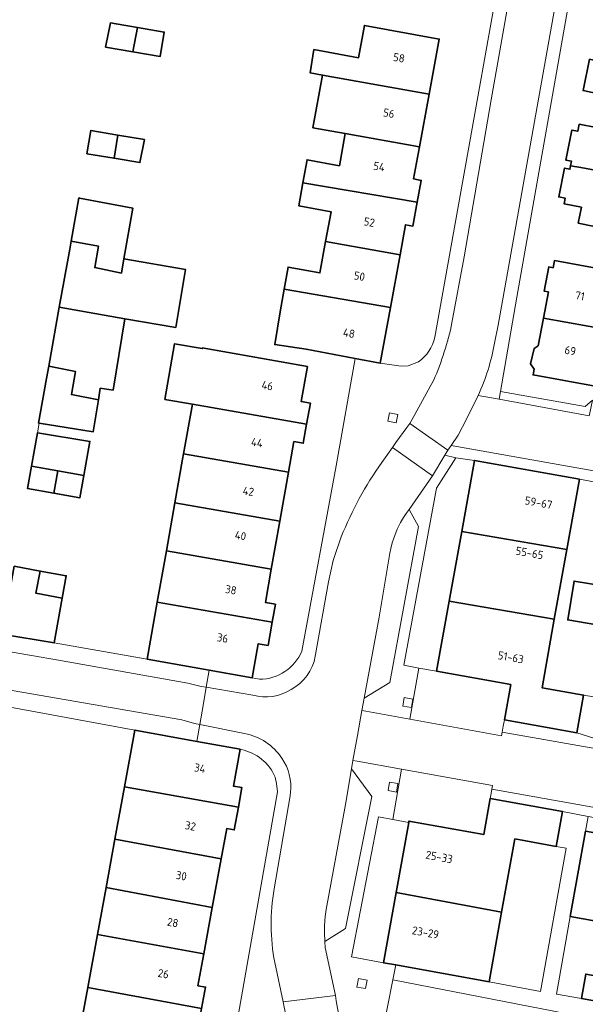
# Model space of a CAD drawing. Extents: x 151587 to 155483, y 462503 to 464608.
# Tile 119 of 236: x 153631 to 153693, y 463342 to 463451. Entities that reach past the tile are written whole.
import ezdxf
from ezdxf.enums import TextEntityAlignment as Align

# ---------------------------------------------------------------- set-up
doc = ezdxf.new("R2010")
doc.units = 0
doc.header["$LTSCALE"] = 0.5
for name, color, linetype, lineweight in [('B-RO-GR-GROENVOORZIENING-GV', 251, 'CONTINUOUS', 18), ('B-RO-IE-TERREINAFSCHEIDING_KUNSTMATIG_HEKWERK-G', 251, 'IE-TERREINAFSCHEIDING-KUNSTMATIG', 18), ('B-RO-OG-BEBOUWING-GV', 6, 'CONTINUOUS', 35), ('B-RO-OG-BEBOUWING-T18', 1, 'CONTINUOUS', 18), ('B-RO-VH-VERHARDING_BETONSTRAATSTEEN-GV', 251, 'CONTINUOUS', 18), ('B-RO-VH-VERHARDING_STRAATBAKSTEEN-GV', 251, 'CONTINUOUS', 18), ('B-RO-VH-VERHARDING_TEGEL-GV', 251, 'CONTINUOUS', 18)]:
    doc.layers.add(name, color=color, linetype=linetype, lineweight=lineweight)
doc.styles.add('NLCS-ISO-M200-T18', font='NLCS-ISO.ttf', dxfattribs={"height": 0.36})
doc.linetypes.add('IE-TERREINAFSCHEIDING-KUNSTMATIG', pattern='A,4,[82,NLCS.SHX,S=0.75,R=90,X=0,Y=0],4,-2', length=10)

msp = doc.modelspace()

# ---------------------------------------------------------------- linework, layer by layer
at = {"layer": 'B-RO-GR-GROENVOORZIENING-GV', "flags": 128}
for points in [[(153672.371, 463406.059), (153672.55, 463407.003), (153671.607, 463407.182), (153671.428, 463406.239)], [(153674.206, 463375.468), (153673.258, 463375.623), (153673.102, 463374.676), (153674.049, 463374.521)], [(153672.559, 463366.112), (153671.611, 463366.267), (153671.455, 463365.32), (153672.402, 463365.165)], [(153668.955, 463343.383), (153669.134, 463344.327), (153668.191, 463344.506), (153668.012, 463343.563)]]:
    msp.add_lwpolyline(points, close=True, dxfattribs=at)
at = {"layer": 'B-RO-IE-TERREINAFSCHEIDING_KUNSTMATIG_HEKWERK-G', "flags": 128}
msp.add_lwpolyline([(153632.651, 463404.978), (153632.823, 463406.042)], dxfattribs=at)
at = {"layer": 'B-RO-OG-BEBOUWING-GV', "flags": 128}
for points in [[(153640.191, 463447.686), (153643.209, 463447.175), (153643.708, 463449.867), (153641.338, 463450.269), (153640.726, 463450.373)], [(153643.708, 463449.867), (153643.209, 463447.175), (153646.228, 463446.664), (153646.685, 463449.363)], [(153664.208, 463444.608), (153676.006, 463442.503), (153677.12, 463448.597), (153668.843, 463450.11), (153668.188, 463446.525), (153663.253, 463447.427), (153662.852, 463444.85)], [(153696.117, 463442.229), (153696.885, 463445.66), (153693.778, 463446.356), (153693.051, 463442.886)], [(153666.722, 463438.124), (153674.938, 463436.656), (153676.006, 463442.503), (153664.208, 463444.608), (153663.139, 463438.764)], [(153691.671, 463434.545), (153692.796, 463434.365), (153699.687, 463433.077), (153700.451, 463436.845), (153702.325, 463436.465), (153702.814, 463438.879), (153694.852, 463440.493), (153694.504, 463438.776), (153692.621, 463439.158), (153692.462, 463438.371), (153691.812, 463438.503), (153691.14, 463435.187), (153691.775, 463435.058)], [(153641.537, 463437.962), (153638.556, 463438.464), (153638.115, 463435.885), (153641.117, 463435.387)], [(153644.486, 463437.466), (153641.537, 463437.962), (153641.117, 463435.387), (153643.989, 463434.911)], [(153674.938, 463436.656), (153666.722, 463438.124), (153666.071, 463434.561), (153662.498, 463435.214), (153662.031, 463432.656), (153674.7, 463430.53), (153675.139, 463432.932), (153674.286, 463433.088)], [(153699.687, 463433.077), (153692.796, 463434.365), (153691.671, 463434.545), (153691.595, 463434.168), (153691, 463434.289), (153690.353, 463431.102), (153691.071, 463430.956), (153690.946, 463430.341), (153692.865, 463429.951), (153692.51, 463428.198), (153700.46, 463426.586), (153700.918, 463428.845), (153698.912, 463429.252)], [(153664.544, 463426.145), (153672.789, 463424.684), (153673.399, 463428.022), (153674.214, 463427.873), (153674.7, 463430.53), (153662.031, 463432.656), (153661.568, 463430.122), (153665.151, 463429.467)], [(153642.199, 463424.24), (153643.2, 463429.861), (153637.282, 463430.974), (153637.227, 463430.984), (153636.37, 463426.192), (153639.41, 463425.633), (153638.99, 463423.281), (153641.94, 463422.664)], [(153636.212, 463425.312), (153635.059, 463418.872), (153642.306, 463417.591), (153647.954, 463416.644), (153649.036, 463423.049), (153642.199, 463424.24), (153641.94, 463422.664), (153638.99, 463423.281), (153639.41, 463425.633), (153636.37, 463426.192)], [(153659.955, 463420.881), (153671.723, 463418.848), (153672.789, 463424.684), (153664.544, 463426.145), (153663.913, 463422.691), (153660.39, 463423.335)], [(153688.656, 463417.677), (153696.076, 463416.321), (153696.052, 463416.187), (153700.376, 463415.402), (153700.399, 463415.531), (153703.543, 463414.952), (153704.079, 463417.618), (153696.632, 463418.936), (153697.314, 463422.703), (153689.876, 463424.049), (153689.732, 463423.255), (153689.247, 463423.343), (153688.733, 463420.667), (153689.213, 463420.575)], [(153671.723, 463418.848), (153659.955, 463420.881), (153659.512, 463418.383), (153658.909, 463414.744), (153662.399, 463414.226), (153667.825, 463413.196), (153670.598, 463412.689)], [(153639.602, 463409.916), (153641.007, 463409.699), (153642.306, 463417.591), (153635.059, 463418.872), (153633.893, 463412.364), (153636.844, 463411.776), (153636.396, 463409.2), (153639.39, 463408.612)], [(153688.656, 463417.677), (153688.069, 463414.618), (153687.653, 463414.319), (153687.239, 463412.622), (153687.627, 463412.027), (153687.511, 463411.389), (153694.39, 463410.144), (153695.017, 463410.031), (153696.052, 463416.187), (153696.076, 463416.321)], [(153649.791, 463408.139), (153662.447, 463405.928), (153662.857, 463408.239), (153661.844, 463408.419), (153662.532, 463412.301), (153650.894, 463414.364), (153650.882, 463414.294), (153647.832, 463414.835), (153646.755, 463408.669)], [(153633.646, 463410.982), (153632.763, 463406.052), (153632.823, 463406.042), (153638.817, 463405.078), (153639.39, 463408.612), (153636.396, 463409.2), (153636.844, 463411.776), (153633.893, 463412.364)], [(153662.447, 463405.928), (153649.791, 463408.139), (153648.814, 463402.625), (153660.432, 463400.596), (153661.034, 463403.991), (153662.071, 463403.807)], [(153631.995, 463401.275), (153634.886, 463400.763), (153637.777, 463400.251), (153638.443, 463404.007), (153632.651, 463404.978)], [(153660.432, 463400.596), (153648.814, 463402.625), (153648.707, 463402.057), (153647.852, 463397.201), (153659.471, 463395.171)], [(153634.446, 463398.281), (153634.886, 463400.763), (153631.995, 463401.275), (153631.555, 463398.793)], [(153679.613, 463394.047), (153691.259, 463392.048), (153692.655, 463399.816), (153681.025, 463401.906)], [(153634.886, 463400.763), (153634.446, 463398.281), (153637.337, 463397.769), (153637.777, 463400.251)], [(153646.912, 463391.894), (153658.53, 463389.865), (153659.471, 463395.171), (153647.852, 463397.201)], [(153691.259, 463392.048), (153679.613, 463394.047), (153678.22, 463386.298), (153689.869, 463384.311)], [(153646.912, 463391.894), (153645.904, 463386.206), (153658.639, 463383.982), (153658.993, 463385.98), (153657.877, 463386.178), (153658.53, 463389.865)], [(153630.047, 463390.19), (153629.609, 463387.729), (153628.71, 463382.671), (153634.488, 463381.705), (153635.38, 463386.661), (153632.479, 463387.198), (153632.959, 463389.651)], [(153635.38, 463386.661), (153635.823, 463389.121), (153632.959, 463389.651), (153632.479, 463387.198)], [(153696.367, 463387.84), (153692.056, 463388.547), (153691.348, 463384.232), (153695.659, 463383.525)], [(153651.66, 463378.674), (153656.428, 463377.829), (153657.095, 463381.594), (153658.181, 463381.402), (153658.639, 463383.982), (153645.904, 463386.206), (153644.785, 463379.892)], [(153678.22, 463386.298), (153676.828, 463378.549), (153685.038, 463377.074), (153684.338, 463373.182), (153692.359, 463371.741), (153693.106, 463375.901), (153688.507, 463376.728), (153689.869, 463384.311)], [(153655.077, 463369.904), (153650.3, 463370.777), (153643.427, 463372.033), (153642.278, 463365.748), (153654.887, 463363.495), (153655.282, 463365.654), (153654.332, 463365.828)], [(153654.887, 463363.495), (153642.278, 463365.748), (153641.215, 463359.93), (153652.982, 463357.779), (153653.591, 463361.112), (153654.424, 463360.96)], [(153684.038, 463351.866), (153685.5, 463359.965), (153690.08, 463359.138), (153690.776, 463362.995), (153682.778, 463364.439), (153682.06, 463360.461), (153673.773, 463361.957), (153673.744, 463361.793), (153672.343, 463354.032)], [(153696.957, 463350.416), (153698.727, 463359.876), (153693.323, 463360.842), (153691.63, 463351.368)], [(153651.993, 463352.369), (153652.982, 463357.779), (153641.215, 463359.93), (153640.238, 463354.583)], [(153639.289, 463349.39), (153651.054, 463347.231), (153651.993, 463352.369), (153640.238, 463354.583)], [(153672.343, 463354.032), (153670.939, 463346.257), (153672.309, 463346.009), (153682.643, 463344.143), (153684.038, 463351.866)], [(153638.216, 463343.524), (153650.82, 463341.178), (153651.253, 463343.547), (153650.409, 463343.701), (153651.054, 463347.231), (153639.289, 463349.39)], [(153695.863, 463344.55), (153693.349, 463344.997), (153692.869, 463342.292), (153695.356, 463341.851)], [(153650.82, 463341.178), (153638.216, 463343.524), (153637.118, 463337.514), (153648.885, 463335.363), (153649.55, 463339.002), (153650.394, 463338.848)]]:
    msp.add_lwpolyline(points, close=True, dxfattribs=at)
at = {"layer": 'B-RO-VH-VERHARDING_BETONSTRAATSTEEN-GV', "flags": 128}
for points in [[(153693.74, 463406.85), (153683.768, 463408.687), (153681.441, 463409.083), (153680.143, 463406.466), (153679.21, 463404.705), (153678.429, 463403.565), (153700.264, 463399.677)], [(153605.772, 463379.895), (153627.72, 463376.118), (153627.868, 463376.743), (153648.63, 463373.176), (153650.025, 463372.758), (153650.62, 463372.638), (153650.98, 463374.742), (153651.33, 463376.771), (153650.763, 463376.868), (153649.303, 463377.211), (153634.979, 463379.761), (153619.97, 463382.362), (153619.881, 463381.852), (153619.558, 463380.441), (153605.325, 463382.9)]]:
    msp.add_lwpolyline(points, dxfattribs=at)
for points in [[(153683.768, 463408.687), (153693.74, 463406.85), (153693.767, 463406.983), (153694.089, 463408.587), (153693.285, 463407.876), (153683.918, 463409.552)], [(153668.821, 463375.58), (153671.663, 463377.317), (153674.822, 463394.59), (153673.785, 463396.474), (153673.469, 463396.039), (153673.175, 463395.595), (153672.842, 463395.017), (153672.482, 463394.297), (153672.091, 463393.302), (153671.931, 463392.795), (153671.766, 463392.146), (153671.664, 463391.622), (153670.46, 463384.551)], [(153674.879, 463378.899), (153673.86, 463373.246), (153684.02, 463371.384), (153684.092, 463371.784), (153684.215, 463372.482), (153684.338, 463373.182), (153685.038, 463377.074), (153676.828, 463378.549)], [(153715.238, 463365.863), (153715.312, 463366.28), (153684.092, 463371.784), (153684.02, 463371.384), (153673.86, 463373.246), (153669.013, 463374.135), (153668.571, 463374.216), (153668.069, 463371.448), (153667.568, 463368.675), (153668.039, 463368.592), (153672.966, 463367.707), (153683.039, 463365.899), (153682.963, 463365.473), (153714.213, 463359.897), (153714.294, 463360.353), (153714.766, 463363.106)], [(153667.41, 463367.738), (153666.744, 463363.795), (153664.593, 463352.159), (153664.491, 463351.359), (153664.42, 463350.395), (153664.406, 463349.586), (153664.443, 463348.621), (153666.763, 463350.038), (153669.658, 463364.69)], [(153671.989, 463362.116), (153673.744, 463361.793), (153673.773, 463361.957), (153682.06, 463360.461), (153682.778, 463364.439), (153682.882, 463365.02), (153682.963, 463365.473), (153683.039, 463365.899), (153672.966, 463367.707)]]:
    msp.add_lwpolyline(points, close=True, dxfattribs=at)
at = {"layer": 'B-RO-VH-VERHARDING_STRAATBAKSTEEN-GV', "flags": 128}
for points in [[(153683.261, 463414.912), (153683.65, 463416.876), (153693.101, 463469.928), (153687.925, 463470.797), (153687.805, 463469.905), (153682.877, 463441.852), (153679.896, 463424.46), (153678.538, 463417.163)], [(153676.523, 463410.819), (153674.03, 463406.26), (153673.853, 463406.011), (153678.081, 463403.057), (153678.429, 463403.565), (153679.21, 463404.705), (153680.143, 463406.466), (153681.441, 463409.083)], [(153668.571, 463374.216), (153668.821, 463375.58), (153670.46, 463384.551), (153671.664, 463391.622), (153671.766, 463392.146), (153671.931, 463392.795), (153672.091, 463393.302), (153672.482, 463394.297), (153672.842, 463395.017), (153673.175, 463395.595), (153673.469, 463396.039), (153673.785, 463396.474), (153676.379, 463400.2), (153671.956, 463403.347), (153670.763, 463401.67)], [(153666.28, 463393.445), (153665.39, 463390.824), (153664.858, 463388.441), (153663.441, 463380.401), (153663.405, 463380.218)], [(153619.97, 463382.362), (153634.979, 463379.761), (153649.303, 463377.211), (153650.763, 463376.868), (153651.33, 463376.771), (153651.66, 463378.674), (153644.785, 463379.892), (153634.488, 463381.705), (153628.71, 463382.671)], [(153650.3, 463370.777), (153650.62, 463372.638), (153650.025, 463372.758), (153648.63, 463373.176), (153627.868, 463376.743), (153627.72, 463376.118), (153605.772, 463379.895)], [(153581.998, 463373.292), (153584.611, 463371.207), (153586.133, 463372.987), (153603.392, 463378.908), (153618.837, 463376.399), (153628.169, 463374.82), (153643.427, 463372.033), (153650.3, 463370.777)], [(153656.481, 463375.895), (153651.33, 463376.771), (153650.98, 463374.742), (153650.62, 463372.638), (153655.565, 463371.635)], [(153658.91, 463346.274), (153659.851, 463341.906), (153665.624, 463342.626), (153664.503, 463347.95), (153664.443, 463348.621), (153664.406, 463349.586), (153664.42, 463350.395), (153664.491, 463351.359), (153664.593, 463352.159), (153666.744, 463363.795), (153667.41, 463367.738), (153667.568, 463368.675), (153668.069, 463371.448), (153668.571, 463374.216)], [(153660.607, 463364.736), (153658.838, 463354.432)]]:
    msp.add_lwpolyline(points, dxfattribs=at)
at = {"layer": 'B-RO-VH-VERHARDING_STRAATBAKSTEEN-GV'}
for points in [[(153678.538, 463417.163, -0.0499373), (153676.523, 463410.819)], [(153681.441, 463409.083, 0.0607538), (153683.261, 463414.912)], [(153670.763, 463401.67, 0.0596645), (153666.28, 463393.445)], [(153663.405, 463380.218, -0.2240747), (153660.738, 463376.526)], [(153660.738, 463376.526, -0.2083465), (153656.481, 463375.895)], [(153655.565, 463371.635, -0.2086081), (153659.707, 463368.903)], [(153659.707, 463368.903, -0.1817335), (153660.66, 463365.112)], [(153660.66, 463365.112, -0.0189896), (153660.607, 463364.736)], [(153658.838, 463354.432, 0.0880114), (153658.91, 463346.274)]]:
    msp.add_lwpolyline(points, format="xyb", dxfattribs=at)
at = {"layer": 'B-RO-VH-VERHARDING_STRAATBAKSTEEN-GV', "flags": 128}
for points in [[(153673.853, 463406.011), (153673.53, 463405.558), (153672.333, 463403.877), (153671.956, 463403.347), (153676.379, 463400.2), (153677.733, 463402.472), (153678.081, 463403.057)], [(153666.151, 463339.625), (153666.044, 463340.24), (153665.73, 463342.029), (153665.624, 463342.626), (153659.851, 463341.906), (153659.975, 463341.325), (153660.371, 463339.513), (153660.503, 463338.915)]]:
    msp.add_lwpolyline(points, close=True, dxfattribs=at)
at = {"layer": 'B-RO-VH-VERHARDING_TEGEL-GV', "flags": 128}
for points in [[(153678.538, 463417.163), (153679.896, 463424.46), (153682.877, 463441.852), (153687.805, 463469.905), (153687.925, 463470.797), (153688.018, 463471.538), (153687.889, 463471.555), (153688.478, 463475.018), (153688.271, 463475.259), (153685.74, 463475.946), (153687.084, 463474.012), (153676.635, 463415.553)], [(153692.318, 463457.488), (153692.356, 463457.698), (153694.949, 463471.995), (153696.749, 463472.986), (153694.173, 463473.701), (153693.917, 463473.555), (153693.376, 463470.618), (153693.238, 463470.644), (153693.101, 463469.928), (153683.65, 463416.876), (153683.261, 463414.912)], [(153681.441, 463409.083), (153683.768, 463408.687), (153683.918, 463409.552), (153685.728, 463419.995), (153692.318, 463457.488)], [(153674.823, 463412.841), (153673.693, 463412.392), (153672.919, 463412.332), (153670.598, 463412.689), (153667.825, 463413.196), (153665.731, 463401.305), (153661.922, 463380.785)], [(153670.763, 463401.67), (153671.956, 463403.347), (153672.333, 463403.877), (153673.53, 463405.558), (153673.853, 463406.011), (153674.03, 463406.26), (153676.523, 463410.819)], [(153663.405, 463380.218), (153663.441, 463380.401), (153664.858, 463388.441), (153665.39, 463390.824), (153666.28, 463393.445)], [(153657.232, 463377.67), (153656.428, 463377.829), (153651.66, 463378.674), (153651.33, 463376.771), (153656.481, 463375.895)], [(153650.62, 463372.638), (153650.3, 463370.777), (153655.077, 463369.904), (153655.202, 463369.874)], [(153655.565, 463371.635), (153650.62, 463372.638)], [(153654.542, 463257.675), (153656.307, 463257.37), (153655.648, 463260.376), (153663.652, 463301.414), (153667.58, 463322.112), (153671.982, 463344.359), (153672.309, 463346.009), (153670.939, 463346.257), (153667.423, 463346.913), (153670.415, 463362.406), (153671.989, 463362.116), (153672.966, 463367.707), (153668.039, 463368.592), (153667.568, 463368.675), (153667.41, 463367.738), (153669.658, 463364.69), (153666.763, 463350.038), (153664.443, 463348.621), (153664.503, 463347.95), (153665.624, 463342.626), (153665.73, 463342.029), (153666.044, 463340.24), (153666.151, 463339.625), (153667.055, 463334.467)], [(153658.966, 463366.818), (153659.116, 463366.103), (153659.237, 463365.18), (153653.811, 463334.28), (153657.112, 463333.648)], [(153658.838, 463354.432), (153660.607, 463364.736)], [(153661.727, 463333.387), (153660.503, 463338.915), (153660.371, 463339.513), (153659.975, 463341.325), (153659.851, 463341.906), (153658.91, 463346.274)]]:
    msp.add_lwpolyline(points, dxfattribs=at)
at = {"layer": 'B-RO-VH-VERHARDING_TEGEL-GV'}
for points in [[(153676.523, 463410.819, 0.0499373), (153678.538, 463417.163)], [(153676.635, 463415.553, -0.1918369), (153674.823, 463412.841)], [(153683.261, 463414.912, -0.0607538), (153681.441, 463409.083)], [(153666.28, 463393.445, -0.0596645), (153670.763, 463401.67)], [(153661.922, 463380.785, -0.3017241), (153657.232, 463377.67)], [(153660.738, 463376.526, 0.2240747), (153663.405, 463380.218)], [(153656.481, 463375.895, 0.2083465), (153660.738, 463376.526)], [(153659.707, 463368.903, 0.2086081), (153655.565, 463371.635)], [(153655.202, 463369.874, -0.2454578), (153658.966, 463366.818)], [(153660.66, 463365.112, 0.1817335), (153659.707, 463368.903)], [(153660.607, 463364.736, 0.0189896), (153660.66, 463365.112)], [(153658.91, 463346.274, -0.0880114), (153658.838, 463354.432)]]:
    msp.add_lwpolyline(points, format="xyb", dxfattribs=at)
at = {"layer": 'B-RO-VH-VERHARDING_TEGEL-GV', "flags": 128}
for points in [[(153672.371, 463406.059), (153671.428, 463406.239), (153671.607, 463407.182), (153672.55, 463407.003)], [(153678.948, 463402.188), (153681.025, 463401.906), (153692.655, 463399.816), (153698.395, 463398.765), (153697.582, 463394.384), (153699.319, 463394.079), (153701.673, 463393.666), (153704.007, 463393.256), (153706.331, 463392.848), (153708.666, 463392.438), (153710.99, 463392.029), (153713.358, 463391.613), (153714.949, 463391.334), (153715.121, 463392.313), (153699.43, 463395.126), (153700.264, 463399.677), (153678.429, 463403.565), (153678.081, 463403.057), (153677.733, 463402.472)], [(153668.821, 463375.58), (153668.571, 463374.216), (153669.013, 463374.135), (153673.86, 463373.246), (153674.879, 463378.899), (153673.199, 463379.208), (153676.84, 463398.821), (153678.948, 463402.188), (153677.733, 463402.472), (153676.379, 463400.2), (153673.785, 463396.474), (153674.822, 463394.59), (153671.663, 463377.317)], [(153695.323, 463372.631), (153697.009, 463382.118), (153698.83, 463391.297), (153699.319, 463394.079), (153697.582, 463394.384), (153696.367, 463387.84), (153695.659, 463383.525), (153694.251, 463375.696), (153693.106, 463375.901), (153692.359, 463371.741), (153694.955, 463370.922)], [(153674.206, 463375.468), (153674.049, 463374.521), (153673.102, 463374.676), (153673.258, 463375.623)], [(153715.312, 463366.28), (153715.52, 463367.26), (153694.955, 463370.922), (153692.359, 463371.741), (153684.338, 463373.182), (153684.215, 463372.482), (153684.092, 463371.784)], [(153672.559, 463366.112), (153672.402, 463365.165), (153671.455, 463365.32), (153671.611, 463366.267)], [(153714.294, 463360.353), (153714.213, 463359.897), (153682.963, 463365.473), (153682.882, 463365.02), (153682.778, 463364.439), (153690.776, 463362.995), (153693.614, 463362.467), (153714.037, 463358.788), (153715.692, 463358.493), (153715.911, 463359.724), (153716.46, 463362.807), (153714.766, 463363.106)], [(153682.643, 463344.143), (153672.309, 463346.009), (153671.982, 463344.359), (153711.797, 463336.617), (153715.692, 463358.493), (153714.037, 463358.788), (153713.783, 463357.185), (153712.09, 463347.711), (153710.546, 463339.182), (153707.465, 463339.74), (153705.22, 463340.147), (153702.874, 463340.572), (153697.57, 463341.458), (153695.356, 463341.851), (153692.869, 463342.292), (153690.097, 463342.788), (153691.63, 463351.368), (153693.323, 463360.842), (153693.614, 463362.467), (153690.776, 463362.995), (153690.08, 463359.138), (153691.193, 463358.937), (153688.329, 463343.075)], [(153668.955, 463343.383), (153668.012, 463343.563), (153668.191, 463344.506), (153669.134, 463344.327)]]:
    msp.add_lwpolyline(points, close=True, dxfattribs=at)

# ---------------------------------------------------------------- texts
at = {"layer": 'B-RO-OG-BEBOUWING-T18', "style": 'NLCS-ISO-M200-T18'}
for s, rotation, p in [('58', 349.6, (153672.673, 463446.516)), ('56', 349.6, (153671.551, 463440.377)), ('54', 349.6, (153670.471, 463434.463)), ('52', 349.6, (153669.386, 463428.311)), ('50', 349.6, (153668.291, 463422.32)), ('71', 349.1, (153692.705, 463420.141)), ('48', 349.6, (153667.137, 463416.004)), ('69', 350.4, (153691.64, 463414.07)), ('46', 349.9, (153658.096, 463410.192)), ('44', 349.9, (153656.952, 463403.882)), ('42', 350, (153655.997, 463398.49)), ('59-67', 349.8, (153688.126, 463397.229)), ('40', 349.9, (153655.125, 463393.574)), ('55-65', 349.8, (153687.125, 463391.658)), ('38', 350, (153654.061, 463387.57)), ('36', 350, (153653.146, 463382.231)), ('51-63', 349.8, (153685.048, 463380.095)), ('34', 349.6, (153650.627, 463367.807)), ('32', 349.6, (153649.579, 463361.411)), ('25-33', 349.7, (153677.12, 463357.977)), ('30', 349.6, (153648.571, 463355.895)), ('28', 349.6, (153647.623, 463350.707)), ('23-29', 349.7, (153675.609, 463349.609)), ('26', 349.6, (153646.587, 463345.036))]:
    msp.add_text(s, height=0.9, rotation=rotation, dxfattribs=at).set_placement(p, align=Align.MIDDLE)

doc.saveas('drawing.dxf')
